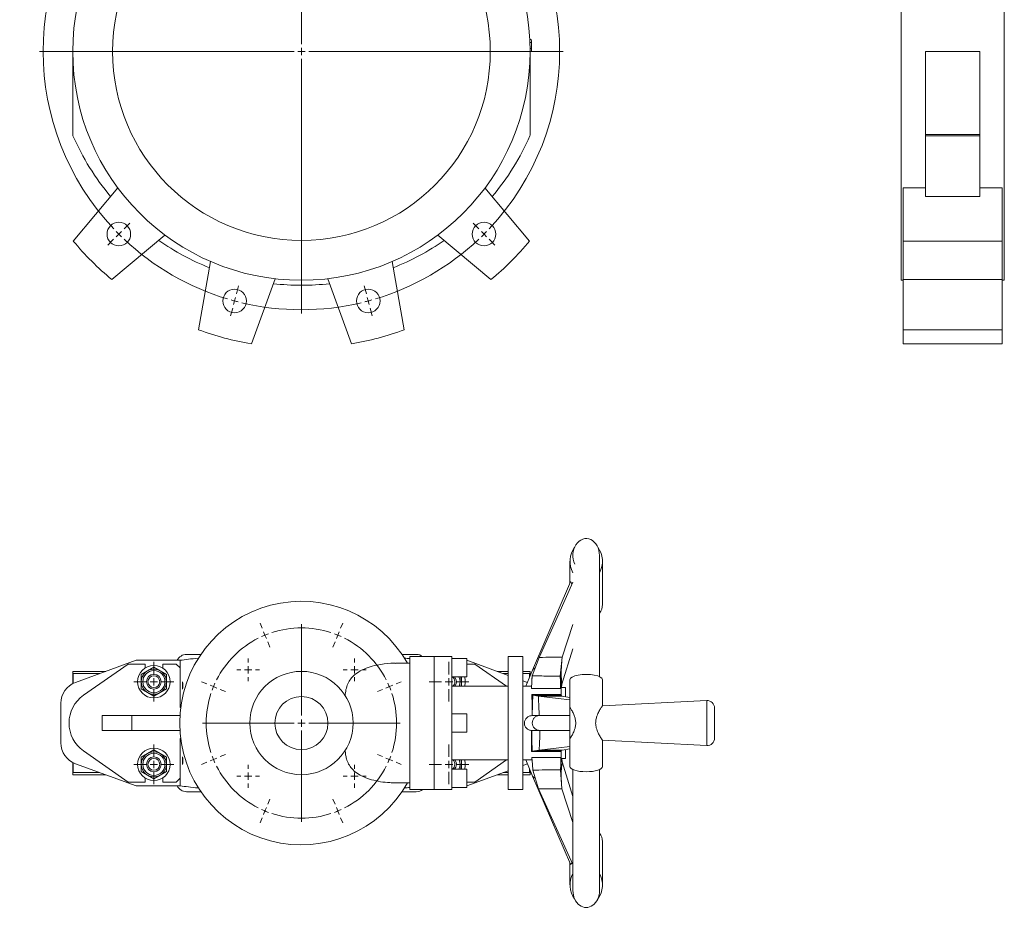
# Model space of a CAD drawing. Header units: millimetres. Extents: x -470 to 287, y -47 to 1613.
# Tile 1 of 3: x -470 to 197, y -47 to 555. Entities that reach past the tile are written whole.
import ezdxf

# ---------------------------------------------------------------- set-up
doc = ezdxf.new("R2010")
doc.units = ezdxf.units.MM

# ---------------------------------------------------------------- blocks, each defined once
blk = doc.blocks.new('SW_CENTERMARKSYMBOL_0')
at = {"color": 0, "linetype": 'Continuous', "lineweight": 0}
for p, q in [((77.16, 50.12), (75.73, 55.44)), ((123.74, -118.74), (123.74, 53.76)), ((170.33, 50.12), (171.75, 55.44)), ((78.45, 45.29), (77.8, 47.71)), ((169.04, 45.29), (169.68, 47.71)), ((78.45, 45.29), (79.1, 42.88)), ((79.74, 40.46), (81.17, 35.15)), ((167.74, 40.46), (166.32, 35.15)), ((169.04, 45.29), (168.39, 42.88)), ((-3.54, 3.54), (-7.42, 7.42)), ((251.02, 3.54), (254.91, 7.42)), ((0, 0), (-1.77, 1.77)), ((0, 0), (1.77, -1.77)), ((247.49, 0), (245.72, -1.77)), ((247.49, 0), (249.26, 1.77)), ((3.54, -3.54), (7.42, -7.42)), ((243.95, -3.54), (240.06, -7.42)), ((118.74, -123.74), (-53.76, -123.74)), ((123.74, -123.74), (121.24, -123.74)), ((123.74, -123.74), (123.74, -121.24)), ((123.74, -123.74), (123.74, -126.24)), ((123.74, -123.74), (126.24, -123.74)), ((128.74, -123.74), (301.24, -123.74)), ((123.74, -128.74), (123.74, -301.24)), ((3.54, -243.95), (7.42, -240.06)), ((243.95, -243.95), (240.06, -240.06)), ((0, -247.49), (1.77, -245.72)), ((247.49, -247.49), (245.72, -245.72)), ((-3.54, -251.02), (-7.42, -254.91)), ((0, -247.49), (-1.77, -249.26)), ((247.49, -247.49), (249.26, -249.26)), ((251.02, -251.02), (254.91, -254.91)), ((79.74, -287.95), (81.17, -282.64)), ((167.74, -287.95), (166.32, -282.64)), ((78.45, -292.78), (77.8, -295.2)), ((78.45, -292.78), (79.1, -290.37)), ((169.04, -292.78), (168.39, -290.37)), ((169.04, -292.78), (169.68, -295.2)), ((77.16, -297.61), (75.73, -302.92)), ((170.33, -297.61), (171.75, -302.92))]:
    blk.add_line(p, q, dxfattribs=at)
for start, end in [(76.63702, 103.36298), (106.63702, 133.36298), (105, 105.81851), (104.18149, 105), (75, 75.81851), (74.18149, 75), (46.63702, 73.36298), (135, 135.81851), (134.18149, 135), (45, 45.81851), (44.18149, 45), (136.63702, 223.36298), (316.63702, 43.36298), (224.18149, 225), (315, 315.81851), (225, 225.81851), (226.63702, 253.36298), (286.63702, 313.36298), (314.18149, 315), (254.18149, 255), (255, 255.81851), (284.18149, 285), (285, 285.81851), (256.63702, 283.36298)]:
    blk.add_arc((123.74, -123.74), 175, start, end, dxfattribs=at)
blk = doc.blocks.new('SW_CENTERMARKSYMBOL_13')
at = {"color": 0, "linetype": 'Continuous', "lineweight": 0}
for p, q in [((0, 5), (0, 13.5)), ((-5, 0), (-13.5, 0)), ((0, 0), (-2.5, 0)), ((0, 0), (0, 2.5)), ((0, 0), (0, -2.5)), ((0, 0), (2.5, 0)), ((5, 0), (13.5, 0)), ((0, -5), (0, -13.5))]:
    blk.add_line(p, q, dxfattribs=at)
blk = doc.blocks.new('SW_CENTERMARKSYMBOL_14')
at = {"color": 0, "linetype": 'Continuous', "lineweight": 0}
for p, q in [((0, 5), (0, 13.5)), ((-5, 0), (-13.5, 0)), ((0, 0), (-2.5, 0)), ((0, 0), (0, 2.5)), ((0, 0), (0, -2.5)), ((0, 0), (2.5, 0)), ((5, 0), (13.5, 0)), ((0, -5), (0, -13.5))]:
    blk.add_line(p, q, dxfattribs=at)
blk = doc.blocks.new('SW_CENTERMARKSYMBOL_15')
at = {"color": 0, "linetype": 'Continuous', "lineweight": 0}
for p, q in [((0, 5), (0, 13.5)), ((-5, 0), (-13.5, 0)), ((0, 0), (-2.5, 0)), ((0, 0), (0, 2.5)), ((0, 0), (0, -2.5)), ((0, 0), (2.5, 0)), ((5, 0), (13.5, 0)), ((0, -5), (0, -13.5))]:
    blk.add_line(p, q, dxfattribs=at)
blk = doc.blocks.new('SW_CENTERMARKSYMBOL_16')
at = {"color": 0, "linetype": 'Continuous', "lineweight": 0}
for p, q in [((0, 5), (0, 13.5)), ((-5, 0), (-13.5, 0)), ((0, 0), (-2.5, 0)), ((0, 0), (0, 2.5)), ((0, 0), (0, -2.5)), ((0, 0), (2.5, 0)), ((5, 0), (13.5, 0)), ((0, -5), (0, -13.5))]:
    blk.add_line(p, q, dxfattribs=at)
blk = doc.blocks.new('SW_CENTERMARKSYMBOL_17')
at = {"color": 0, "linetype": 'Continuous', "lineweight": 0}
for p, q in [((0, 5), (0, 7.75)), ((-5, 0), (-7.75, 0)), ((0, 0), (-2.5, 0)), ((0, 0), (0, 2.5)), ((0, 0), (0, -2.5)), ((0, 0), (2.5, 0)), ((5, 0), (7.75, 0)), ((0, -5), (0, -7.75))]:
    blk.add_line(p, q, dxfattribs=at)
blk = doc.blocks.new('SW_CENTERMARKSYMBOL_18')
at = {"color": 0, "linetype": 'Continuous', "lineweight": 0}
for p, q in [((0, 5), (0, 7.75)), ((-5, 0), (-7.75, 0)), ((0, 0), (-2.5, 0)), ((0, 0), (0, 2.5)), ((0, 0), (0, -2.5)), ((0, 0), (2.5, 0)), ((5, 0), (7.75, 0)), ((0, -5), (0, -7.75))]:
    blk.add_line(p, q, dxfattribs=at)
blk = doc.blocks.new('SW_CENTERMARKSYMBOL_19')
at = {"color": 0, "linetype": 'Continuous', "lineweight": 0}
for p, q in [((0, 5), (0, 7.75)), ((-5, 0), (-7.75, 0)), ((0, 0), (-2.5, 0)), ((0, 0), (0, 2.5)), ((0, 0), (0, -2.5)), ((0, 0), (2.5, 0)), ((5, 0), (7.75, 0)), ((0, -5), (0, -7.75))]:
    blk.add_line(p, q, dxfattribs=at)
blk = doc.blocks.new('SW_CENTERMARKSYMBOL_20')
at = {"color": 0, "linetype": 'Continuous', "lineweight": 0}
for p, q in [((0, 5), (0, 7.75)), ((-5, 0), (-7.75, 0)), ((0, 0), (-2.5, 0)), ((0, 0), (0, 2.5)), ((0, 0), (0, -2.5)), ((0, 0), (2.5, 0)), ((5, 0), (7.75, 0)), ((0, -5), (0, -7.75))]:
    blk.add_line(p, q, dxfattribs=at)
blk = doc.blocks.new('SW_CENTERMARKSYMBOL_21')
at = {"color": 0, "linetype": 'Continuous', "lineweight": 0}
for p, q in [((-51.28, 123.8), (-52.71, 127.26)), ((1.91, 123.8), (3.35, 127.26)), ((-49.37, 119.18), (-50.32, 121.49)), ((-24.68, 64.59), (-24.68, 126.59)), ((0, 119.18), (0.96, 121.49)), ((-49.37, 119.18), (-48.41, 116.87)), ((-47.45, 114.56), (-46.02, 111.1)), ((-1.91, 114.56), (-3.35, 111.1)), ((0, 119.18), (-0.96, 116.87)), ((-88.89, 86.19), (-92.36, 87.62)), ((39.53, 86.19), (42.99, 87.62)), ((-84.27, 84.27), (-86.58, 85.23)), ((-84.27, 84.27), (-81.96, 83.32)), ((-79.65, 82.36), (-76.19, 80.92)), ((30.29, 82.36), (26.82, 80.92)), ((34.91, 84.27), (32.6, 83.32)), ((34.91, 84.27), (37.22, 85.23)), ((-24.68, 59.59), (-24.68, 62.09)), ((-29.68, 59.59), (-91.68, 59.59)), ((-24.68, 59.59), (-27.18, 59.59)), ((-24.68, 59.59), (-24.68, 57.09)), ((-24.68, 59.59), (-22.18, 59.59)), ((-24.68, 54.59), (-24.68, -7.41)), ((-19.68, 59.59), (42.32, 59.59)), ((-84.27, 34.91), (-86.58, 33.95)), ((-84.27, 34.91), (-81.96, 35.86)), ((-79.65, 36.82), (-76.19, 38.26)), ((30.29, 36.82), (26.82, 38.26)), ((34.91, 34.91), (32.6, 35.86)), ((34.91, 34.91), (37.22, 33.95)), ((-88.89, 32.99), (-92.36, 31.56)), ((39.53, 32.99), (42.99, 31.56)), ((-47.45, 4.62), (-46.02, 8.08)), ((-1.91, 4.62), (-3.35, 8.08)), ((-49.37, 0), (-50.32, -2.31)), ((-49.37, 0), (-48.41, 2.31)), ((0, 0), (-0.96, 2.31)), ((0, 0), (0.96, -2.31)), ((-51.28, -4.62), (-52.71, -8.08)), ((1.91, -4.62), (3.35, -8.08))]:
    blk.add_line(p, q, dxfattribs=at)
for start, end in [(71.94153, 108.05847), (116.94153, 153.05847), (112.5, 114.72077), (110.27923, 112.5), (67.5, 69.72077), (65.27923, 67.5), (26.94153, 63.05847), (157.5, 159.72077), (155.27923, 157.5), (22.5, 24.72077), (20.27923, 22.5), (161.94153, 198.05847), (341.94153, 18.05847), (200.27923, 202.5), (202.5, 204.72077), (335.27923, 337.5), (337.5, 339.72077), (206.94153, 243.05847), (296.94153, 333.05847), (245.27923, 247.5), (247.5, 249.72077), (290.27923, 292.5), (292.5, 294.72077), (251.94153, 288.05847)]:
    blk.add_arc((-24.68, 59.59), 64.5, start, end, dxfattribs=at)

msp = doc.modelspace()

# ---------------------------------------------------------------- linework, layer by layer
at = {"color": 7, "linetype": 'Continuous', "lineweight": 15}
for p, q in [((126.92, 688.47), (126.92, 378.47)), ((196.92, 688.47), (196.92, 378.47)), ((-124.63, 541.48), (-123.63, 541.53)), ((-124.54, 539.48), (-123.54, 539.52)), ((-124.44, 535.48), (-123.44, 535.49)), ((-434.42, 533.47), (-434.42, 477.12)), ((-124.42, 533.48), (-123.42, 533.48)), ((-124.42, 477.12), (-124.42, 533.47)), ((180.42, 533.47), (143.42, 533.47)), ((143.42, 533.47), (143.42, 477.12)), ((180.42, 533.47), (180.42, 477.12)), ((180.42, 477.12), (143.42, 477.12)), ((143.42, 477.12), (143.42, 476.32)), ((180.42, 476.32), (143.42, 476.32)), ((143.42, 476.32), (143.42, 435.21)), ((180.42, 477.12), (180.42, 476.32)), ((180.42, 476.32), (180.42, 435.21)), ((-403.83, 441.01), (-434.03, 405.03)), ((-124.82, 405.03), (-155.02, 441.01)), ((143.42, 441.01), (128.42, 441.01)), ((128.42, 441.01), (128.42, 405.03)), ((195.42, 441.01), (180.42, 441.01)), ((195.42, 441.01), (195.42, 405.03)), ((143.42, 435.21), (180.42, 435.21)), ((-407.87, 378.86), (-371.88, 409.06)), ((-186.97, 409.06), (-150.98, 378.86)), ((195.42, 405.03), (128.42, 405.03)), ((128.42, 405.03), (128.42, 378.86)), ((195.42, 405.03), (195.42, 378.86)), ((-340.94, 391.2), (-349.09, 344.93)), ((-209.75, 344.93), (-217.91, 391.2)), ((-313.36, 335.35), (-297.29, 379.5)), ((-261.56, 379.5), (-245.49, 335.35)), ((126.92, 378.47), (128.42, 378.47)), ((195.42, 378.86), (128.42, 378.86)), ((128.42, 378.86), (128.42, 344.93)), ((195.42, 378.86), (195.42, 344.93)), ((195.42, 378.47), (196.92, 378.47)), ((195.42, 344.93), (128.42, 344.93)), ((128.42, 344.93), (128.42, 335.35)), ((195.42, 344.93), (195.42, 335.35)), ((195.42, 335.35), (128.42, 335.35)), ((-97.42, 188.08), (-97.42, 173.33)), ((-77.42, 109.9), (-77.42, 191.95)), ((-75.42, 158.7), (-75.42, 188.08)), ((-97.06, 174.09), (-122.85, 114.26)), ((-102.67, 123.03), (-95.42, 145.25)), ((-340.92, 133.45), (-340.92, 133.45)), ((-217.92, 133.45), (-217.93, 133.45)), ((-102.99, 104.78), (-95.42, 128.8)), ((-391.42, 120.95), (-432.55, 105.98)), ((-363.21, 120.95), (-391.42, 120.95)), ((-361.63, 120.95), (-363.21, 120.95)), ((-361.63, 88.95), (-361.63, 120.95)), ((-357.27, 124.95), (-347.57, 124.95)), ((-349.42, 122.04), (-349.42, 122.4)), ((-211.28, 124.95), (-201.58, 124.95)), ((-189.52, 123.45), (-206.02, 123.45)), ((-206.02, 123.45), (-206.02, 33.45)), ((-189.52, 123.45), (-189.52, 33.45)), ((-189.42, 122.45), (-189.52, 122.45)), ((-177.42, 123.45), (-189.42, 123.45)), ((-189.42, 123.45), (-189.42, 33.45)), ((-177.42, 123.45), (-177.42, 33.45)), ((-167.42, 122.2), (-177.42, 122.2)), ((-167.42, 122.2), (-167.42, 109.7)), ((-139.42, 110.75), (-167.42, 120.95)), ((-129.42, 123.45), (-139.42, 123.45)), ((-139.42, 123.45), (-139.42, 33.45)), ((-129.42, 123.45), (-129.42, 33.45)), ((-123.03, 110.37), (-118.27, 122.96)), ((-104.03, 110.23), (-102.67, 123.03)), ((-434.42, 113.45), (-434.42, 105.15)), ((-412.03, 113.45), (-434.42, 113.45)), ((-396.9, 118.45), (-427.12, 97.29)), ((-385.42, 118.45), (-396.9, 118.45)), ((-387.92, 111.35), (-383.67, 113.81)), ((-385.42, 115.66), (-385.42, 118.45)), ((-383.67, 113.81), (-379.42, 116.26)), ((-379.42, 116.26), (-375.17, 113.81)), ((-375.17, 113.81), (-370.92, 111.35)), ((-373.42, 118.45), (-373.42, 115.66)), ((-364.24, 118.45), (-373.42, 118.45)), ((-361.63, 115.84), (-364.24, 118.45)), ((-206.02, 118.95), (-215.44, 118.95)), ((-161.95, 118.45), (-167.42, 118.45)), ((-140.53, 103.45), (-161.95, 118.45)), ((-139.42, 113.45), (-146.82, 113.45)), ((-124.42, 113.45), (-129.42, 113.45)), ((-122.86, 114.24), (-127.37, 103.45)), ((-124.42, 110.49), (-124.42, 113.45)), ((-434.03, 105.35), (-434.03, 111.95)), ((-416.15, 111.95), (-434.03, 111.95)), ((-387.92, 106.45), (-387.92, 111.35)), ((-370.92, 111.35), (-370.92, 106.45)), ((-177.42, 109.7), (-167.42, 109.7)), ((-170.92, 106.45), (-170.92, 109.7)), ((-139.42, 111.95), (-142.7, 111.95)), ((-124.82, 111.95), (-129.42, 111.95)), ((-126.31, 105.98), (-129.42, 107.11)), ((-124.82, 109.55), (-124.82, 111.95)), ((-123.26, 107.07), (-123.32, 105.96)), ((-97.42, 107.82), (-97.42, 88.93)), ((-75.42, 90.04), (-75.42, 107.82)), ((-387.92, 101.54), (-387.92, 106.45)), ((-383.67, 99.08), (-387.92, 101.54)), ((-370.92, 101.54), (-375.17, 99.08)), ((-370.92, 106.45), (-370.92, 101.54)), ((-139.42, 103.45), (-177.42, 103.45)), ((-170.92, 103.45), (-170.92, 106.45)), ((-123.49, 103.45), (-129.42, 103.45)), ((-103.42, 103.45), (-103.67, 103.45)), ((-103.42, 103.45), (-103.42, 97.09)), ((-100.42, 102.45), (-103.42, 102.45)), ((-103.12, 102.45), (-102.99, 104.78)), ((-100.42, 102.45), (-100.42, 96.33)), ((-379.42, 96.63), (-383.67, 99.08)), ((-375.17, 99.08), (-379.42, 96.63)), ((-122.57, 97.39), (-118.84, 96.73)), ((-103.78, 97.39), (-102.99, 96.73)), ((-103.63, 97.81), (-103.63, 97.27)), ((-102.99, 96.73), (-97.42, 95.84)), ((-4.68, 93.68), (-75.43, 90.07)), ((-442.42, 91.88), (-442.42, 65.01)), ((-361.63, 88.95), (-361.12, 88.95)), ((-97.42, 67.95), (-97.42, 88.95)), ((0.58, 68.21), (0.58, 88.68)), ((-414.42, 73.45), (-414.42, 83.45)), ((-414.42, 83.45), (-394.42, 83.45)), ((-394.42, 83.45), (-394.42, 73.45)), ((-361.77, 83.45), (-394.42, 83.45)), ((-167.42, 84.7), (-177.42, 84.7)), ((-167.42, 84.7), (-167.42, 72.2)), ((-123.14, 83.45), (-123.06, 83.45)), ((-123.06, 83.45), (-118.24, 83.45)), ((-118.24, 83.45), (-97.42, 83.45)), ((-394.42, 73.45), (-414.42, 73.45)), ((-394.42, 73.45), (-361.77, 73.45)), ((-123.43, 73.45), (-123.37, 73.45)), ((-123.37, 73.45), (-117.85, 73.45)), ((-117.85, 73.45), (-97.42, 73.45)), ((-361.63, 67.95), (-361.14, 67.95)), ((-361.63, 67.95), (-361.63, 35.95)), ((-177.42, 72.2), (-167.42, 72.2)), ((-97.42, 67.95), (-97.42, 49.07)), ((-75.5, 66.83), (-4.68, 63.21)), ((-75.42, 49.07), (-75.42, 66.96)), ((-379.42, 60.26), (-383.67, 57.81)), ((-375.17, 57.81), (-379.42, 60.26)), ((-123.03, 59.5), (-118.27, 60.16)), ((-104.03, 59.5), (-102.67, 60.16)), ((-102.67, 60.16), (-97.42, 61.01)), ((-100.42, 60.52), (-100.42, 54.45)), ((-427.12, 59.6), (-396.9, 38.45)), ((-383.67, 57.81), (-387.92, 55.35)), ((-387.92, 55.35), (-387.92, 50.45)), ((-370.92, 55.35), (-375.17, 57.81)), ((-370.92, 50.45), (-370.92, 55.35)), ((-177.42, 53.45), (-139.42, 53.45)), ((-170.92, 53.45), (-170.92, 50.45)), ((-161.95, 38.45), (-140.53, 53.45)), ((-129.42, 53.45), (-123.18, 53.45)), ((-127.34, 53.45), (-122.86, 42.53)), ((-103.78, 59.62), (-103.79, 59.08)), ((-103.57, 53.45), (-103.42, 53.45)), ((-103.42, 59.8), (-103.42, 53.45)), ((-103.42, 54.45), (-100.42, 54.45)), ((-102.9, 54.45), (-102.67, 52.14)), ((-434.42, 51.74), (-434.42, 43.45)), ((-434.03, 44.95), (-434.03, 51.54)), ((-432.55, 50.92), (-391.42, 35.95)), ((-387.92, 50.45), (-387.92, 45.54)), ((-370.92, 45.54), (-370.92, 50.45)), ((-167.42, 47.2), (-177.42, 47.2)), ((-170.92, 50.45), (-170.92, 47.2)), ((-167.42, 47.2), (-167.42, 40.95)), ((-129.42, 49.78), (-126.3, 50.91)), ((-124.82, 44.95), (-124.82, 47.3)), ((-102.67, 52.14), (-95.42, 28.75)), ((-95.42, 46.99), (-95.42, -35.05)), ((-77.42, -35.05), (-77.42, 46.99)), ((-412.03, 43.45), (-434.42, 43.45)), ((-416.15, 44.95), (-434.03, 44.95)), ((-387.92, 45.54), (-383.67, 43.08)), ((-385.42, 38.45), (-385.42, 41.23)), ((-383.67, 43.08), (-379.42, 40.63)), ((-379.42, 40.63), (-375.17, 43.08)), ((-375.17, 43.08), (-370.92, 45.54)), ((-373.42, 41.23), (-373.42, 38.45)), ((-364.24, 38.45), (-361.63, 41.05)), ((-167.42, 35.95), (-139.42, 46.14)), ((-167.42, 40.95), (-167.42, 34.7)), ((-139.42, 43.45), (-146.82, 43.45)), ((-139.42, 44.95), (-142.7, 44.95)), ((-124.82, 44.95), (-129.42, 44.95)), ((-124.42, 43.45), (-129.42, 43.45)), ((-124.42, 43.45), (-124.42, 46.34)), ((-122.85, 42.5), (-97.05, -17.21)), ((-122.57, 46.6), (-118.84, 33.89)), ((-103.78, 46.7), (-102.99, 33.83)), ((-396.9, 38.45), (-385.42, 38.45)), ((-391.42, 35.95), (-363.21, 35.95)), ((-373.42, 38.45), (-364.24, 38.45)), ((-361.63, 35.95), (-363.21, 35.95)), ((-215.43, 37.95), (-206.02, 37.95)), ((-206.02, 33.45), (-189.52, 33.45)), ((-189.52, 34.45), (-189.42, 34.45)), ((-189.42, 33.45), (-177.42, 33.45)), ((-177.42, 34.7), (-167.42, 34.7)), ((-167.42, 38.45), (-161.95, 38.45)), ((-139.42, 33.45), (-129.42, 33.45)), ((-102.99, 33.83), (-95.42, 11.01)), ((-347.57, 31.95), (-357.27, 31.95)), ((-201.58, 31.95), (-211.28, 31.95)), ((-340.92, 23.45), (-340.92, 23.45)), ((-217.92, 23.45), (-217.93, 23.45)), ((-75.42, -31.19), (-75.42, -1.81)), ((-97.42, -16.38), (-97.42, -31.19))]:
    msp.add_line(p, q, dxfattribs=at)
at = {"color": 8, "linetype": 'Continuous', "lineweight": 15}
msp.add_line((-4.68, 63.21), (-4.68, 93.68), dxfattribs=at)
at = {"color": 7, "linetype": 'Continuous', "lineweight": 15, "flags": 128}
for points in [[(-118.27, 122.96), (-105.08, 152.39), (-95.42, 173.95)], [(-123.6, 101.82), (-123.28, 106.61), (-123.03, 110.37)], [(-103.79, 101.82), (-103.92, 106.53), (-104.03, 110.23)], [(-103.79, 101.82), (-109.04, 101.82), (-114.29, 101.82), (-123.6, 101.82)], [(-123.32, 97.81), (-122.9, 97.58), (-122.57, 97.39)], [(-123.32, 97.81), (-118.07, 97.81), (-112.82, 97.81), (-103.63, 97.81)], [(-118.84, 96.73), (-105.36, 95.17), (-97.42, 94.25)], [(-103.63, 97.81), (-103.71, 97.57), (-103.78, 97.39)], [(-118.27, 60.16), (-105.08, 61.72), (-97.42, 62.62)], [(-123.6, 59.07), (-123.28, 59.31), (-123.03, 59.5)], [(-103.79, 59.08), (-109.04, 59.08), (-114.29, 59.08), (-123.6, 59.07)], [(-123.32, 55.07), (-118.07, 55.07), (-112.82, 55.07), (-103.63, 55.07)], [(-123.32, 55.07), (-122.9, 50.33), (-122.57, 46.6)], [(-103.79, 59.08), (-103.92, 59.32), (-104.03, 59.5)], [(-103.63, 55.07), (-103.71, 50.38), (-103.78, 46.7)], [(-118.84, 33.89), (-105.36, 4.43), (-95.42, -17.29)]]:
    msp.add_lwpolyline(points, dxfattribs=at)
at = {"color": 7, "linetype": 'Continuous', "lineweight": 15}
for centre, radius in [((-279.42, 533.47), 155), ((-279.42, 533.47), 128), ((-403.17, 409.73), 8), ((-155.68, 409.73), 8), ((-324.72, 364.43), 8), ((-234.13, 364.43), 8), ((-379.42, 106.45), 11), ((-379.42, 106.45), 8.5), ((-379.42, 106.45), 7.5), ((-279.42, 78.45), 35), ((-379.42, 106.45), 5), ((-379.42, 106.45), 4), ((-279.42, 78.45), 18), ((-379.42, 50.45), 11), ((-379.42, 50.45), 8.5), ((-379.42, 50.45), 7.5), ((-379.42, 50.45), 5), ((-379.42, 50.45), 4)]:
    msp.add_circle(centre, radius, dxfattribs=at)
for centre, radius, start, end in [((-279.42, 533.47), 156, 2.2216, 2.9609), ((-279.42, 533.47), 156, 0.743, 2.2216), ((-279.42, 533.47), 156, 0.0037, 0.743), ((-432.42, 477.12), 2, 180, 203.6279), ((-279.42, 544.05), 169, 203.6279, 220.09483), ((-279.42, 544.05), 169, 319.90517, 336.3721), ((-126.42, 477.12), 2, 336.3721, 0), ((-279.42, 533.47), 201, 219.71903, 230.28097), ((-279.42, 544.05), 169, 235.08426, 248.38142), ((-279.42, 544.05), 169, 291.61858, 304.91574), ((-279.42, 533.47), 201, 309.71903, 320.28097), ((-279.42, 544.05), 169, 263.51423, 276.48577), ((-279.42, 533.47), 201, 249.71903, 260.28097), ((-279.42, 533.47), 201, 279.71903, 290.28097), ((-279.42, 78.45), 82.5, 29.40035, 330.59965), ((-179.42, 106.45), 4, 311.40962, 54.34091), ((-179.42, 106.45), 5, 323.1301, 40.5416), ((-179.42, 106.45), 8.5, 339.33268, 22.47951), ((-179.42, 106.45), 11, 344.17338, 17.1848), ((-427.42, 91.88), 15, 110, 180), ((-413.92, 78.45), 23, 125, 235), ((-4.42, 88.68), 5, 0, 92.92072), ((-4.42, 68.21), 5, 267.07928, 0), ((-427.42, 65.01), 15, 180, 250), ((-179.42, 50.45), 4, 305.65909, 48.59038), ((-179.42, 50.45), 5, 319.4584, 36.8699), ((-179.42, 50.45), 8.5, 337.52049, 20.66732), ((-179.42, 50.45), 11, 342.8152, 15.82662)]:
    msp.add_arc(centre, radius, start, end, dxfattribs=at)
at = {"color": 8, "linetype": 'Continuous', "lineweight": 15}
for centre, start, end in [((-179.42, 106.45), 336.42182, 25.67929), ((-179.42, 50.45), 334.32071, 23.57818)]:
    msp.add_arc(centre, 7.5, start, end, dxfattribs=at)
at = {"color": 7, "linetype": 'Continuous', "lineweight": 15}
for centre, major_axis, ratio, start_param, end_param in [((-86.42, 191.95), (0, -11.5), 0.782609, 1.570796, 5.243018), ((-86.42, 188.08), (0, 13.52), 0.813431, 0.797078, 2.183351), ((-86.42, 188.08), (0, 13.52), 0.813431, 4.099834, 5.486108), ((-86.42, 158.7), (11, 0), 0.899954, 5.670631, 6.283185), ((-357.27, 117.45), (0, 7.5), 0.967737, 0, 1.085278), ((-281.19, 117.45), (90.95, 0), 0.08246, 2.419227, 2.656075), ((-277.66, 117.45), (90.95, 0), 0.08246, 0.66385, 0.722366), ((-201.58, 117.45), (0, 7.5), 0.967737, 5.639684, 6.283185), ((-86.42, 107.82), (11, 0), 0.329406, 0, 3.141593), ((-86.42, 49.07), (11, 0), 0.329406, 3.141593, 6.283185), ((-357.27, 39.45), (0, 7.5), 0.967737, 2.056314, 3.141593), ((-281.19, 39.45), (90.95, 0), 0.08246, 3.627111, 3.863958), ((-277.66, 39.45), (90.95, 0), 0.08246, 5.56082, 5.619335), ((-201.58, 39.45), (0, 7.5), 0.967737, 3.141593, 3.785094), ((-86.42, -1.81), (11, 0), 0.899954, 0, 0.612555), ((-86.42, -31.19), (0, 13.52), 0.813431, 0.958242, 2.344515), ((-86.42, -31.19), (0, 13.52), 0.813431, 3.93867, 5.324944), ((-86.42, -35.05), (0, 11.5), 0.782609, 1.570796, 4.712389)]:
    msp.add_ellipse(centre, major_axis=major_axis, ratio=ratio, start_param=start_param, end_param=end_param, dxfattribs=at)
for centre in [(-359.96, 103.95), (-359.96, 52.95)]:
    msp.add_ellipse(centre, major_axis=(0, 2.5), ratio=0.036985, dxfattribs=at)
for points, knots in [([(-97.04, 174.08), (-97.01, 174.11), (-96.93, 174.23), (-96.64, 173.77), (-96.18, 173.11), (-95.95, 172.77)], [0, 0, 0, 0, 0.202598, 0.596345, 1, 1, 1, 1]), ([(-118.27, 122.96), (-115.35, 122.97), (-110.15, 123), (-104.95, 123.02), (-102.67, 123.03)], [0, 0, 0, 0, 0.561032, 1, 1, 1, 1]), ([(-103.41, 110.44), (-103.41, 110.44), (-103.41, 110.43), (-103.41, 110.7), (-103.4, 111.54), (-103.37, 112.93), (-103.3, 115.05), (-103.16, 117.81), (-102.99, 119.85), (-102.89, 120.97)], [0, 0, 0, 0, 0.0346675, 0.0855438, 0.1386111, 0.2778664, 0.4655355, 0.7036248, 1, 1, 1, 1]), ([(-249.75, 97), (-249.69, 97.68), (-249.53, 99.84), (-248.81, 103.23), (-247.24, 106.87), (-244.89, 109.88), (-241.52, 112.73), (-237.02, 115.2), (-231.44, 117.11), (-224.59, 118.44), (-219.22, 119.09), (-215.8, 118.91), (-215.44, 118.89)], [0, 0, 0, 0, 0.039788, 0.126988, 0.214134, 0.300418, 0.386848, 0.517551, 0.649083, 0.78041, 0.977353, 1, 1, 1, 1]), ([(-122.77, 114.23), (-122.71, 114.4), (-122.54, 114.9), (-121.85, 115.43), (-121.16, 115.64), (-121.02, 115.68)], [0, 0, 0, 0, 0.3021443, 0.8643984, 1, 1, 1, 1]), ([(-123.26, 107.07), (-123.26, 107.16), (-123.22, 108.27), (-123.12, 109.37), (-123.03, 110.37)], [0, 0, 0, 0, 0.08229, 1, 1, 1, 1]), ([(-123.03, 110.37), (-119.49, 110.35), (-113.15, 110.3), (-106.82, 110.26), (-104.03, 110.23)], [0, 0, 0, 0, 0.559317, 1, 1, 1, 1]), ([(-104.03, 110.23), (-103.91, 108.99), (-103.69, 106.72), (-103.56, 104.47), (-103.5, 103.45)], [0, 0, 0, 0, 0.546251, 1, 1, 1, 1]), ([(-103.39, 111.92), (-103.37, 111.35), (-103.34, 109.9), (-103.19, 107.51), (-103.06, 105.7), (-102.99, 104.78)], [0, 0, 0, 0, 0.23975, 0.612487, 1, 1, 1, 1]), ([(-103.67, 103.36), (-103.69, 103.37), (-103.75, 103.38), (-103.79, 102.76), (-103.79, 102.06), (-103.79, 101.82)], [0, 0, 0, 0, 0.288474, 0.75991, 1, 1, 1, 1]), ([(-123.14, 83.45), (-123.12, 84.66), (-123.08, 87.1), (-123.08, 90.55), (-123.12, 94.32), (-123.25, 96.51), (-123.32, 97.81)], [0, 0, 0, 0, 0.219863, 0.439728, 0.66482, 1, 1, 1, 1]), ([(-122.57, 97.39), (-122.67, 94.78), (-122.84, 90.14), (-122.99, 85.49), (-123.06, 83.45)], [0, 0, 0, 0, 0.5600357, 1, 1, 1, 1]), ([(-103.78, 97.39), (-107.28, 97.39), (-113.55, 97.39), (-119.81, 97.39), (-122.57, 97.39)], [0, 0, 0, 0, 0.5593953, 1, 1, 1, 1]), ([(-102.99, 96.73), (-105.95, 96.73), (-111.24, 96.73), (-116.52, 96.73), (-118.84, 96.73)], [0, 0, 0, 0, 0.560889, 1, 1, 1, 1]), ([(-118.84, 96.73), (-118.72, 94.25), (-118.5, 89.82), (-118.32, 85.39), (-118.24, 83.45)], [0, 0, 0, 0, 0.560059, 1, 1, 1, 1]), ([(-97.38, 68.01), (-97.33, 68.05), (-97.21, 68.15), (-96.38, 69.47), (-95.41, 71.27), (-94.57, 73.19), (-93.9, 75.15), (-93.43, 77.66), (-93.59, 80.5), (-94.34, 83.18), (-95.23, 85.23), (-96.01, 86.75), (-96.59, 87.76), (-97.06, 88.49), (-97.35, 88.9), (-97.38, 88.91), (-97.4, 88.91)], [0, 0, 0, 0, 0.081474, 0.176794, 0.279409, 0.336152, 0.394631, 0.477315, 0.560334, 0.638186, 0.731798, 0.78795, 0.845706, 0.901704, 0.95981, 1, 1, 1, 1]), ([(-75.43, 90.07), (-75.54, 89.96), (-75.75, 89.74), (-76.79, 88.13), (-77.92, 86.1), (-78.88, 83.96), (-79.64, 81.78), (-80.15, 79.04), (-79.92, 76.34), (-79.35, 74.24), (-78.55, 72.1), (-77.59, 70.17), (-76.66, 68.57), (-75.94, 67.44), (-75.45, 66.76), (-75.49, 66.9), (-75.5, 66.93)], [0, 0, 0, 0, 0.092942, 0.185556, 0.286637, 0.343619, 0.402315, 0.48439, 0.566768, 0.615303, 0.665229, 0.76552, 0.823693, 0.883858, 0.974832, 1, 1, 1, 1]), ([(-123.43, 73.45), (-123.76, 73.45), (-124.09, 73.48), (-124.73, 73.61), (-125.05, 73.71), (-125.66, 73.96), (-125.94, 74.12), (-126.48, 74.49), (-126.74, 74.71), (-127.19, 75.18), (-127.39, 75.44), (-127.75, 76), (-127.89, 76.29), (-128.12, 76.9), (-128.21, 77.22), (-128.31, 77.88), (-128.33, 78.2), (-128.31, 78.86), (-128.26, 79.19), (-128.11, 79.83), (-128, 80.14), (-127.73, 80.74), (-127.56, 81.03), (-127.18, 81.56), (-126.96, 81.81), (-126.48, 82.26), (-126.23, 82.46), (-125.67, 82.81), (-125.37, 82.96), (-124.76, 83.2), (-124.45, 83.29), (-123.8, 83.41), (-123.47, 83.45), (-123.14, 83.45)], [0, 0, 0, 0, 0.0625, 0.0625, 0.125, 0.125, 0.1875, 0.1875, 0.25, 0.25, 0.3125, 0.3125, 0.375, 0.375, 0.4375, 0.4375, 0.5, 0.5, 0.5625, 0.5625, 0.625, 0.625, 0.6875, 0.6875, 0.75, 0.75, 0.8125, 0.8125, 0.875, 0.875, 0.9375, 0.9375, 1, 1, 1, 1]), ([(-123.06, 83.45), (-123.73, 83.37), (-125.08, 83.22), (-126.8, 82.07), (-127.97, 80.42), (-128.41, 78.45), (-128.06, 76.48), (-126.97, 74.83), (-125.32, 73.67), (-124.02, 73.52), (-123.37, 73.45)], [0, 0, 0, 0, 0.128209, 0.255488, 0.381485, 0.506183, 0.629865, 0.753029, 0.876255, 1, 1, 1, 1]), ([(-118.24, 83.45), (-118.87, 83.37), (-120.13, 83.22), (-121.72, 82.05), (-122.76, 80.4), (-123.09, 78.44), (-122.65, 76.48), (-121.51, 74.83), (-119.83, 73.67), (-118.51, 73.52), (-117.85, 73.45)], [0, 0, 0, 0, 0.120912, 0.243054, 0.366842, 0.492277, 0.618964, 0.746261, 0.873467, 1, 1, 1, 1]), ([(-123.6, 59.07), (-123.56, 59.98), (-123.53, 60.97), (-123.5, 62.58), (-123.49, 63.13), (-123.47, 64.28), (-123.47, 64.88), (-123.46, 66.11), (-123.46, 66.73), (-123.45, 68.02), (-123.45, 68.67), (-123.45, 70.67), (-123.44, 72.04), (-123.43, 73.45)], [0, 0, 0, 0, 0.25, 0.25, 0.375, 0.375, 0.5, 0.5, 0.625, 0.625, 0.75, 0.75, 1, 1, 1, 1]), ([(-123.37, 73.45), (-123.34, 70.84), (-123.3, 66.19), (-123.11, 61.55), (-123.03, 59.5)], [0, 0, 0, 0, 0.559865, 1, 1, 1, 1]), ([(-117.85, 73.45), (-117.88, 70.97), (-117.94, 66.53), (-118.17, 62.11), (-118.27, 60.16)], [0, 0, 0, 0, 0.5597791, 1, 1, 1, 1]), ([(-118.27, 60.16), (-115.35, 60.16), (-110.15, 60.16), (-104.95, 60.16), (-102.67, 60.16)], [0, 0, 0, 0, 0.5610316, 1, 1, 1, 1]), ([(-215.43, 38), (-216.8, 38), (-220.28, 38), (-225.8, 38.62), (-231.88, 39.9), (-237.25, 41.84), (-241.8, 44.36), (-245.16, 47.23), (-247.53, 50.59), (-248.84, 53.83), (-249.5, 56.98), (-249.66, 58.92), (-249.75, 59.89)], [0, 0, 0, 0, 0.088084, 0.224631, 0.361361, 0.497573, 0.606437, 0.71504, 0.800364, 0.885612, 0.942792, 1, 1, 1, 1]), ([(-123.03, 59.5), (-119.49, 59.5), (-113.15, 59.5), (-106.82, 59.5), (-104.03, 59.5)], [0, 0, 0, 0, 0.559317, 1, 1, 1, 1]), ([(-103.47, 53.45), (-103.48, 53.09), (-103.5, 51.83), (-103.61, 49.58), (-103.72, 47.68), (-103.78, 46.7)], [0, 0, 0, 0, 0.157399, 0.5661, 1, 1, 1, 1]), ([(-103.63, 55.07), (-103.63, 54.65), (-103.63, 53.81), (-103.59, 53.37), (-103.57, 53.48), (-103.57, 53.49)], [0, 0, 0, 0, 0.458448, 0.930206, 1, 1, 1, 1]), ([(-102.67, 52.14), (-102.82, 50.97), (-103.1, 48.66), (-103.37, 45.84), (-103.38, 44.19), (-103.39, 43.66)], [0, 0, 0, 0, 0.413984, 0.813402, 1, 1, 1, 1]), ([(-120.95, 41.09), (-121.18, 41.16), (-121.95, 41.4), (-122.63, 41.95), (-122.74, 42.4), (-122.77, 42.54)], [0, 0, 0, 0, 0.229674, 0.771849, 1, 1, 1, 1]), ([(-103.78, 46.7), (-107.28, 46.69), (-113.55, 46.65), (-119.81, 46.62), (-122.57, 46.6)], [0, 0, 0, 0, 0.559395, 1, 1, 1, 1]), ([(-103.12, 36.1), (-103.18, 37.19), (-103.28, 39.16), (-103.36, 41.85), (-103.39, 43.94), (-103.41, 45.33), (-103.42, 46.21), (-103.42, 46.5), (-103.42, 46.5), (-103.42, 46.5)], [0, 0, 0, 0, 0.290263, 0.525218, 0.712573, 0.854342, 0.909482, 0.962031, 1, 1, 1, 1]), ([(-102.99, 33.83), (-105.95, 33.84), (-111.24, 33.86), (-116.52, 33.88), (-118.84, 33.89)], [0, 0, 0, 0, 0.560889, 1, 1, 1, 1]), ([(-96.02, -15.99), (-96.17, -16.22), (-96.6, -16.82), (-96.86, -17.21), (-97.02, -17.36), (-97.04, -17.22), (-97.04, -17.21)], [0, 0, 0, 0, 0.265494, 0.711408, 0.977745, 1, 1, 1, 1])]:
    msp.add_open_spline(points, degree=3, knots=knots, dxfattribs=at)

# ---------------------------------------------------------------- block references
at = {"color": 7, "linetype": 'Continuous', "lineweight": 0}
for name, p in [('SW_CENTERMARKSYMBOL_0', (-403.17, 657.21)), ('SW_CENTERMARKSYMBOL_21', (-254.74, 18.86)), ('SW_CENTERMARKSYMBOL_17', (-315.49, 114.51)), ('SW_CENTERMARKSYMBOL_18', (-243.36, 114.51)), ('SW_CENTERMARKSYMBOL_13', (-379.42, 106.45)), ('SW_CENTERMARKSYMBOL_16', (-179.42, 106.45)), ('SW_CENTERMARKSYMBOL_14', (-379.42, 50.45)), ('SW_CENTERMARKSYMBOL_15', (-179.42, 50.45)), ('SW_CENTERMARKSYMBOL_20', (-315.49, 42.38)), ('SW_CENTERMARKSYMBOL_19', (-243.36, 42.38))]:
    msp.add_blockref(name, p, dxfattribs=at)

doc.saveas('drawing.dxf')
